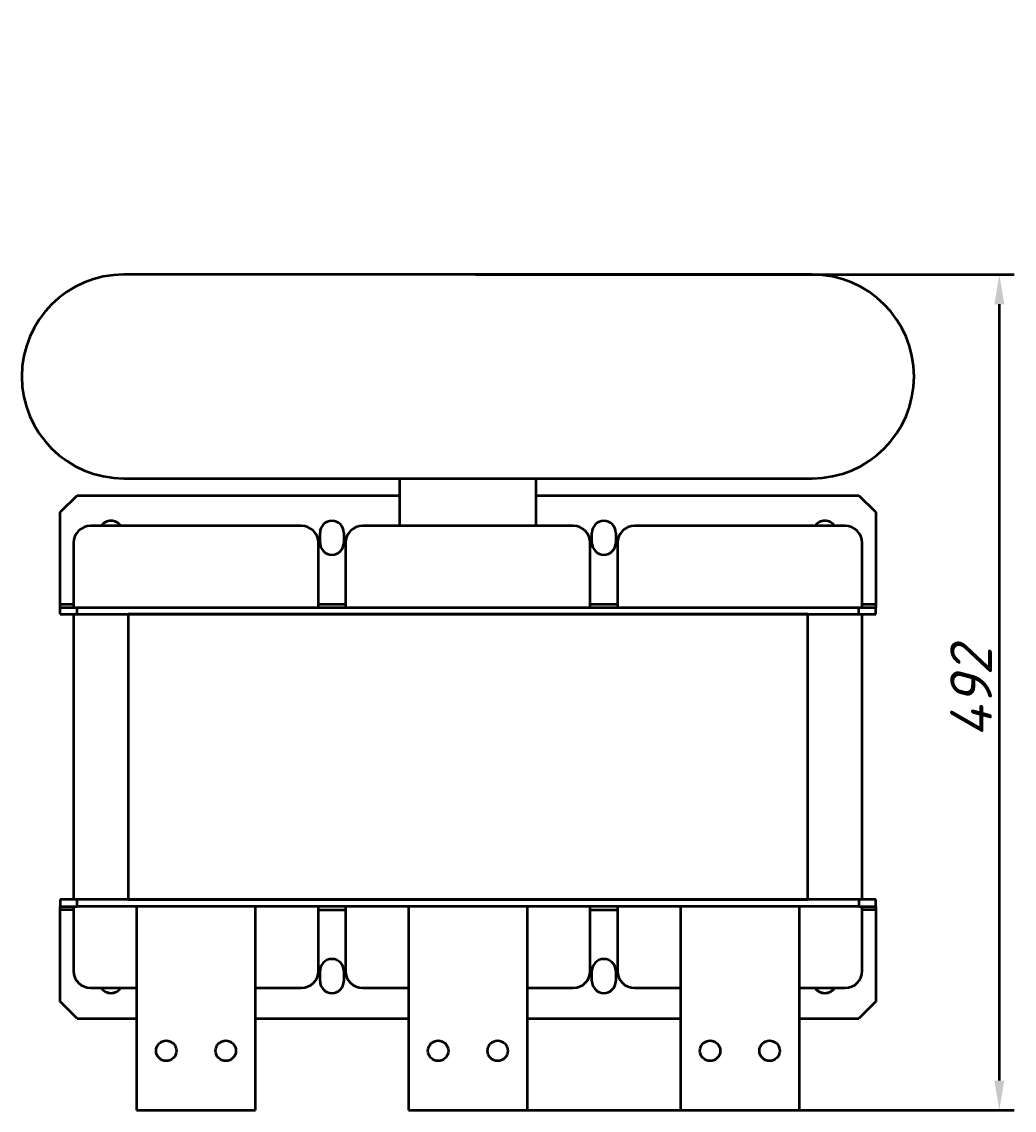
# Model space of a CAD drawing. Header units: millimetres. Extents: x 407 to 2117, y -636 to 1280.
# Tile 1 of 6: x 546 to 1129, y -636 to 5. Entities that reach past the tile are written whole.
import ezdxf

# ---------------------------------------------------------------- set-up
doc = ezdxf.new("R2010")
doc.units = ezdxf.units.MM
doc.layers.get('Defpoints').update_dxf_attribs({"lineweight": 25})
doc.layers.add('Осн_СБ', color=7, linetype='Continuous', lineweight=50)
doc.styles.add('ГОСТ', font='isocpeui.ttf')
doc.dimstyles.new('ISO-25', dxfattribs={"dimtxt": 3.5, "dimasz": 2.5, "dimexe": 1.25, "dimexo": 0.625, "dimtad": 1, "dimdec": 0, "dimtxsty": 'ГОСТ', "dimcen": 2.5, "dimclrd": 256, "dimclre": 256, "dimclrt": 256, "dimadec": 0, "dimazin": 0, "dimtfac": 1, "dimtdec": 0, "dimtmove": 0, "dimatfit": 3, "dimfxl": 1, "dimlwd": -1, "dimlwe": -1, "dimarcsym": 0})

# ---------------------------------------------------------------- blocks, each defined once
blk = doc.blocks.new('*D319')
at = {"layer": 'Defpoints', "color": 0, "transparency": 16777216}
for p in [(630.3, 811.27), (790.3, 811.27), (790.3, 610.95), (808.06, -144.27), (1120.74, -144.27), (808.06, -636.27)]:
    blk.add_point(p, dxfattribs=at)
at = {"layer": 'Осн_СБ', "transparency": 16777216}
for p, q in [((630.3, 806.89), (630.3, 602.2)), ((790.3, 806.89), (790.3, 602.2)), ((647.8, 610.95), (772.8, 610.95)), ((812.43, -144.27), (1129.49, -144.27)), ((1120.74, -618.77), (1120.74, -161.77)), ((812.43, -636.27), (1129.49, -636.27))]:
    blk.add_line(p, q, dxfattribs=at)
for points in [[(647.8, 613.87), (647.8, 608.03), (630.3, 610.95)], [(772.8, 613.87), (772.8, 608.03), (790.3, 610.95)], [(1117.82, -161.77), (1123.66, -161.77), (1120.74, -144.27)], [(1117.82, -618.77), (1123.66, -618.77), (1120.74, -636.27)]]:
    blk.add_solid(points, dxfattribs=at)
at = {"layer": 'Осн_СБ', "transparency": 16777216, "insert": (710.3, 627.57), "char_height": 24.5, "attachment_point": 5, "style": 'ГОСТ'}
blk.add_mtext('160', dxfattribs=at)
at = {"layer": 'Осн_СБ', "transparency": 16777216, "insert": (1104.11, -390.27), "char_height": 24.5, "attachment_point": 5, "rotation": 90, "style": 'ГОСТ'}
blk.add_mtext('492', dxfattribs=at)

msp = doc.modelspace()

# ---------------------------------------------------------------- linework, layer by layer
at = {"layer": 'Осн_СБ'}
for p, q in [((1010.56, -144.27), (605.56, -144.27)), ((605.56, -264.27), (1010.56, -264.27)), ((768.06, -292.27), (768.06, -264.27)), ((848.06, -264.27), (848.06, -292.27)), ((568.06, -284.27), (578.06, -274.27)), ((578.06, -274.27), (768.06, -274.27)), ((848.06, -274.27), (1038.06, -274.27)), ((1038.06, -274.27), (1048.06, -284.27)), ((568.06, -338.27), (568.06, -284.27)), ((1048.06, -284.27), (1048.06, -338.27)), ((710.06, -292.27), (586.06, -292.27)), ((870.06, -292.27), (746.06, -292.27)), ((1030.06, -292.27), (906.06, -292.27)), ((721.06, -302.27), (721.06, -296.27)), ((735.06, -296.27), (735.06, -302.27)), ((881.06, -302.27), (881.06, -296.27)), ((895.06, -296.27), (895.06, -302.27)), ((576.06, -302.27), (576.06, -340.27)), ((720.06, -340.27), (720.06, -302.27)), ((736.06, -302.27), (736.06, -340.27)), ((880.06, -340.27), (880.06, -302.27)), ((896.06, -302.27), (896.06, -340.27)), ((1040.06, -340.27), (1040.06, -302.27)), ((568.06, -340.27), (568.06, -338.27)), ((568.06, -338.27), (576.06, -338.27)), ((720.06, -338.27), (736.06, -338.27)), ((880.06, -338.27), (896.06, -338.27)), ((1040.06, -338.27), (1048.06, -338.27)), ((1048.06, -338.27), (1048.06, -340.27)), ((568.06, -340.27), (578.06, -340.27)), ((568.06, -344.27), (568.06, -340.27)), ((568.06, -344.27), (578.06, -344.27)), ((576.06, -344.27), (576.06, -512.27)), ((578.06, -340.27), (1038.06, -340.27)), ((578.06, -344.27), (578.06, -340.27)), ((578.06, -344.27), (1038.06, -344.27)), ((608.06, -344.27), (608.06, -512.27)), ((1008.06, -344.27), (608.06, -344.27)), ((1008.06, -512.27), (1008.06, -344.27)), ((1038.06, -340.27), (1048.06, -340.27)), ((1038.06, -344.27), (1038.06, -340.27)), ((1038.06, -344.27), (1048.06, -344.27)), ((1040.06, -512.27), (1040.06, -344.27)), ((1048.06, -344.27), (1048.06, -340.27)), ((578.06, -512.27), (568.06, -512.27)), ((568.06, -512.27), (568.06, -516.27)), ((578.06, -516.27), (578.06, -512.27)), ((1038.06, -512.27), (578.06, -512.27)), ((608.06, -512.27), (1008.06, -512.27)), ((1048.06, -512.27), (1038.06, -512.27)), ((1038.06, -512.27), (1038.06, -516.27)), ((1048.06, -516.27), (1048.06, -512.27)), ((568.06, -518.27), (568.06, -516.27)), ((568.06, -516.27), (578.06, -516.27)), ((568.06, -572.27), (568.06, -518.27)), ((576.06, -518.27), (568.06, -518.27)), ((576.06, -516.27), (576.06, -554.27)), ((1038.06, -516.27), (578.06, -516.27)), ((613.06, -516.27), (613.06, -636.27)), ((683.06, -636.27), (683.06, -516.27)), ((720.06, -554.27), (720.06, -516.27)), ((720.06, -518.27), (736.06, -518.27)), ((736.06, -516.27), (736.06, -554.27)), ((773.06, -516.27), (773.06, -636.27)), ((843.06, -636.27), (843.06, -516.27)), ((880.06, -554.27), (880.06, -516.27)), ((880.06, -518.27), (896.06, -518.27)), ((896.06, -516.27), (896.06, -554.27)), ((933.06, -516.27), (933.06, -636.27)), ((1003.06, -636.27), (1003.06, -516.27)), ((1038.06, -516.27), (1048.06, -516.27)), ((1040.06, -554.27), (1040.06, -516.27)), ((1048.06, -518.27), (1040.06, -518.27)), ((1048.06, -516.27), (1048.06, -518.27)), ((1048.06, -518.27), (1048.06, -572.27)), ((721.06, -560.27), (721.06, -554.27)), ((735.06, -554.27), (735.06, -560.27)), ((881.06, -560.27), (881.06, -554.27)), ((895.06, -554.27), (895.06, -560.27)), ((586.06, -564.27), (613.06, -564.27)), ((683.06, -564.27), (710.06, -564.27)), ((746.06, -564.27), (773.06, -564.27)), ((843.06, -564.27), (870.06, -564.27)), ((906.06, -564.27), (933.06, -564.27)), ((1003.06, -564.27), (1030.06, -564.27)), ((578.06, -582.27), (568.06, -572.27)), ((1048.06, -572.27), (1038.06, -582.27)), ((578.06, -582.27), (613.06, -582.27)), ((683.06, -582.27), (773.06, -582.27)), ((843.06, -582.27), (933.06, -582.27)), ((1003.06, -582.27), (1038.06, -582.27)), ((613.06, -636.27), (683.06, -636.27)), ((773.06, -636.27), (843.06, -636.27)), ((933.06, -636.27), (1003.06, -636.27))]:
    msp.add_line(p, q, dxfattribs=at)
for centre in [(630.56, -601.27), (665.56, -601.27), (790.56, -601.27), (825.56, -601.27), (950.56, -601.27), (985.56, -601.27)]:
    msp.add_circle(centre, 6, dxfattribs=at)
for centre, radius, start, end in [((605.56, -204.27), 60, 90, 270), ((1010.56, -204.27), 60, 270, 90), ((586.06, -302.27), 10, 90, 180), ((598.06, -296.27), 7, 34.8499, 145.1501), ((710.06, -302.27), 10, 0, 90), ((728.06, -296.27), 7, 0, 180), ((746.06, -302.27), 10, 90, 180), ((870.06, -302.27), 10, 0, 90), ((888.06, -296.27), 7, 0, 180), ((906.06, -302.27), 10, 90, 180), ((1018.06, -296.27), 7, 34.8499, 145.1501), ((1030.06, -302.27), 10, 0, 90), ((728.06, -302.27), 7, 180, 0), ((888.06, -302.27), 7, 180, 0), ((728.06, -554.27), 7, 0, 180), ((888.06, -554.27), 7, 0, 180), ((586.06, -554.27), 10, 180, 270), ((710.06, -554.27), 10, 270, 0), ((746.06, -554.27), 10, 180, 270), ((870.06, -554.27), 10, 270, 0), ((906.06, -554.27), 10, 180, 270), ((1030.06, -554.27), 10, 270, 0), ((728.06, -560.27), 7, 180, 0), ((888.06, -560.27), 7, 180, 0), ((598.06, -560.27), 7, 214.8499, 325.1501), ((1018.06, -560.27), 7, 214.8499, 325.1501)]:
    msp.add_arc(centre, radius, start, end, dxfattribs=at)

# ---------------------------------------------------------------- dimensions: what is measured, and where the dimension line sits
dim = msp.add_linear_dim(base=(1120.74, -144.27), p1=(808.06, -636.27), p2=(808.06, -144.27), angle=90, dimstyle='ISO-25', dxfattribs=at)
dim.commit()
dim.dimension.update_dxf_attribs({"geometry": '*D319', "text_midpoint": (1104.11, -390.27)})

doc.saveas('drawing.dxf')
